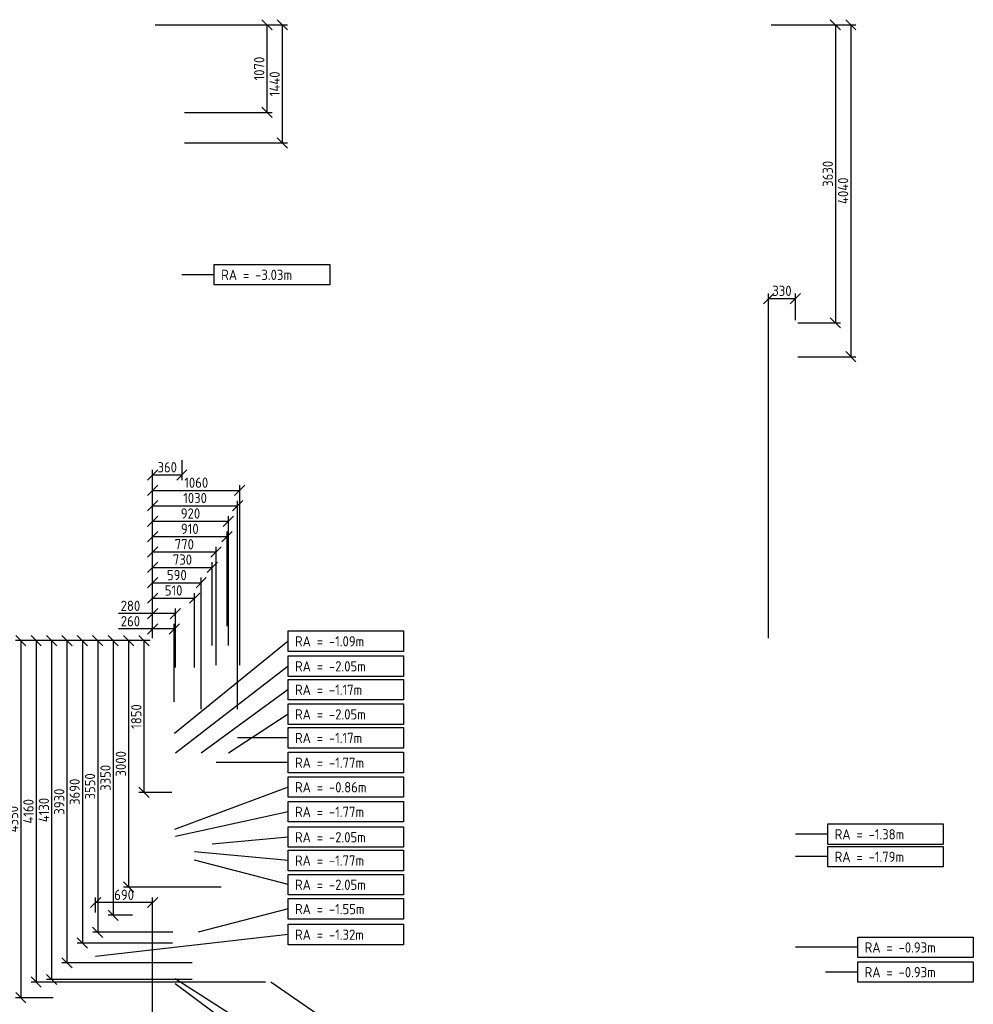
# Model space of a CAD drawing. Header units: millimetres. Extents: x -15718 to 33466, y -30964 to 22563.
# Tile 8 of 8: x 20881 to 32493, y 10570 to 22563. Entities that reach past the tile are written whole.
import ezdxf

# ---------------------------------------------------------------- set-up
doc = ezdxf.new("R2010")
doc.units = ezdxf.units.MM
doc.header["$LTSCALE"] = 250
doc.header["$MEASUREMENT"] = 0
doc.layers.get('0').update_dxf_attribs({"color": 2, "lineweight": 100})
doc.layers.add('K-DIM-025T', color=240, linetype='Continuous', lineweight=25)
doc.styles.add('Isocp', font='isocp.shx')
doc.dimstyles.new('ISO-25', dxfattribs={"dimscale": 50, "dimtxt": 2.5, "dimasz": 2.5, "dimexe": 1.25, "dimexo": 0.625, "dimtad": 1, "dimdec": 0, "dimrnd": 10, "dimtxsty": 'Isocp', "dimblk": 'OBLIQUE', "dimcen": 2.5, "dimclrd": 256, "dimclre": 256, "dimclrt": 256, "dimadec": 0, "dimazin": 0, "dimtfac": 1, "dimtdec": 0, "dimtmove": 0, "dimatfit": 3, "dimfxl": 0, "dimlwd": -1, "dimlwe": -1, "dimarcsym": 0})

# ---------------------------------------------------------------- blocks, each defined once
blk = doc.blocks.new('_Oblique')
at = {"color": 0, "linetype": 'ByBlock', "lineweight": -2}
blk.add_line((-0.5, -0.5), (0.5, 0.5), dxfattribs=at)
blk = doc.blocks.new('*D48')
at = {"layer": 'Defpoints', "color": 0}
for p in [(21805, 11810), (21805, 11655, -1316), (22500, 7500, -3300)]:
    blk.add_point(p, dxfattribs=at)
at = {"layer": 'K-DIM-025T'}
for p, q in [((21805, 11686), (21805, 11872)), ((22500, 11810), (21805, 11810)), ((22500, 7531), (22500, 11872))]:
    blk.add_line(p, q, dxfattribs=at)
at = {"layer": 'K-DIM-025T', "xscale": 125, "yscale": 125, "zscale": 125, "rotation": 180}
blk.add_blockref('_Oblique', (21805, 11810), dxfattribs=at)
at = {"layer": 'K-DIM-025T', "xscale": 125, "yscale": 125, "zscale": 125}
blk.add_blockref('_Oblique', (22500, 11810), dxfattribs=at)
at = {"layer": 'K-DIM-025T', "insert": (22153, 11903), "char_height": 125, "attachment_point": 5, "style": 'Isocp'}
blk.add_mtext('690', dxfattribs=at)
blk = doc.blocks.new('*D49')
at = {"layer": 'Defpoints', "color": 0}
for p in [(22764, 15142), (22500, 15000, -3300), (22764, 14223)]:
    blk.add_point(p, dxfattribs=at)
at = {"layer": 'K-DIM-025T'}
for p, q in [((22500, 15142), (22084, 15142)), ((22500, 15031), (22500, 15204)), ((22764, 15142), (22500, 15142)), ((22764, 14255), (22764, 15204))]:
    blk.add_line(p, q, dxfattribs=at)
at = {"layer": 'K-DIM-025T', "xscale": 125, "yscale": 125, "zscale": 125, "rotation": 180}
blk.add_blockref('_Oblique', (22500, 15142), dxfattribs=at)
at = {"layer": 'K-DIM-025T', "xscale": 125, "yscale": 125, "zscale": 125}
blk.add_blockref('_Oblique', (22764, 15142), dxfattribs=at)
at = {"layer": 'K-DIM-025T', "insert": (22230, 15236), "char_height": 125, "attachment_point": 5, "style": 'Isocp'}
blk.add_mtext('260', dxfattribs=at)
blk = doc.blocks.new('*D50')
at = {"layer": 'Defpoints', "color": 0}
for p in [(22777, 15329), (22500, 15000, -3300), (22777, 14641)]:
    blk.add_point(p, dxfattribs=at)
at = {"layer": 'K-DIM-025T'}
for p, q in [((22500, 15031), (22500, 15392)), ((22777, 14672), (22777, 15392)), ((22500, 15329), (22084, 15329)), ((22777, 15329), (22500, 15329))]:
    blk.add_line(p, q, dxfattribs=at)
at = {"layer": 'K-DIM-025T', "xscale": 125, "yscale": 125, "zscale": 125, "rotation": 180}
blk.add_blockref('_Oblique', (22500, 15329), dxfattribs=at)
at = {"layer": 'K-DIM-025T', "xscale": 125, "yscale": 125, "zscale": 125}
blk.add_blockref('_Oblique', (22777, 15329), dxfattribs=at)
at = {"layer": 'K-DIM-025T', "insert": (22230, 15423), "char_height": 125, "attachment_point": 5, "style": 'Isocp'}
blk.add_mtext('280', dxfattribs=at)
blk = doc.blocks.new('*D51')
at = {"layer": 'Defpoints', "color": 0}
for p in [(23011, 15517), (22500, 15000, -3300), (23011, 14641)]:
    blk.add_point(p, dxfattribs=at)
at = {"layer": 'K-DIM-025T'}
for p, q in [((22500, 15031), (22500, 15579)), ((22500, 15517), (23011, 15517)), ((23011, 14672), (23011, 15579))]:
    blk.add_line(p, q, dxfattribs=at)
at = {"layer": 'K-DIM-025T', "xscale": 125, "yscale": 125, "zscale": 125, "rotation": 180}
blk.add_blockref('_Oblique', (22500, 15517), dxfattribs=at)
at = {"layer": 'K-DIM-025T', "xscale": 125, "yscale": 125, "zscale": 125}
blk.add_blockref('_Oblique', (23011, 15517), dxfattribs=at)
at = {"layer": 'K-DIM-025T', "insert": (22756, 15611), "char_height": 125, "attachment_point": 5, "style": 'Isocp'}
blk.add_mtext('510', dxfattribs=at)
blk = doc.blocks.new('*D52')
at = {"layer": 'Defpoints', "color": 0}
for p in [(23091, 15704), (22500, 15000, -3300), (23091, 14132)]:
    blk.add_point(p, dxfattribs=at)
at = {"layer": 'K-DIM-025T'}
for p, q in [((22500, 15031), (22500, 15767)), ((23091, 14163), (23091, 15767)), ((22500, 15704), (23091, 15704))]:
    blk.add_line(p, q, dxfattribs=at)
at = {"layer": 'K-DIM-025T', "xscale": 125, "yscale": 125, "zscale": 125, "rotation": 180}
blk.add_blockref('_Oblique', (22500, 15704), dxfattribs=at)
at = {"layer": 'K-DIM-025T', "xscale": 125, "yscale": 125, "zscale": 125}
blk.add_blockref('_Oblique', (23091, 15704), dxfattribs=at)
at = {"layer": 'K-DIM-025T', "insert": (22795, 15798), "char_height": 125, "attachment_point": 5, "style": 'Isocp'}
blk.add_mtext('590', dxfattribs=at)
blk = doc.blocks.new('*D53')
at = {"layer": 'Defpoints', "color": 0}
for p in [(23227, 15892), (22500, 15000, -3300), (23227, 14910)]:
    blk.add_point(p, dxfattribs=at)
at = {"layer": 'K-DIM-025T'}
for p, q in [((22500, 15031), (22500, 15954)), ((23227, 14942), (23227, 15954)), ((22500, 15892), (23227, 15892))]:
    blk.add_line(p, q, dxfattribs=at)
at = {"layer": 'K-DIM-025T', "xscale": 125, "yscale": 125, "zscale": 125, "rotation": 180}
blk.add_blockref('_Oblique', (22500, 15892), dxfattribs=at)
at = {"layer": 'K-DIM-025T', "xscale": 125, "yscale": 125, "zscale": 125}
blk.add_blockref('_Oblique', (23227, 15892), dxfattribs=at)
at = {"layer": 'K-DIM-025T', "insert": (22863, 15986), "char_height": 125, "attachment_point": 5, "style": 'Isocp'}
blk.add_mtext('730', dxfattribs=at)
blk = doc.blocks.new('*D54')
at = {"layer": 'Defpoints', "color": 0}
for p in [(23273, 16079), (22500, 15000, -3300), (23273, 14668)]:
    blk.add_point(p, dxfattribs=at)
at = {"layer": 'K-DIM-025T'}
for p, q in [((22500, 15031), (22500, 16142)), ((22500, 16079), (23273, 16079)), ((23273, 14699), (23273, 16142))]:
    blk.add_line(p, q, dxfattribs=at)
at = {"layer": 'K-DIM-025T', "xscale": 125, "yscale": 125, "zscale": 125, "rotation": 180}
blk.add_blockref('_Oblique', (22500, 16079), dxfattribs=at)
at = {"layer": 'K-DIM-025T', "xscale": 125, "yscale": 125, "zscale": 125}
blk.add_blockref('_Oblique', (23273, 16079), dxfattribs=at)
at = {"layer": 'K-DIM-025T', "insert": (22886, 16173), "char_height": 125, "attachment_point": 5, "style": 'Isocp'}
blk.add_mtext('770', dxfattribs=at)
blk = doc.blocks.new('*D55')
at = {"layer": 'Defpoints', "color": 0}
for p in [(23423, 16454), (22500, 15000, -3300), (23423, 14910)]:
    blk.add_point(p, dxfattribs=at)
at = {"layer": 'K-DIM-025T'}
for p, q in [((22500, 15031), (22500, 16517)), ((22500, 16454), (23423, 16454)), ((23423, 14942), (23423, 16517))]:
    blk.add_line(p, q, dxfattribs=at)
at = {"layer": 'K-DIM-025T', "xscale": 125, "yscale": 125, "zscale": 125, "rotation": 180}
blk.add_blockref('_Oblique', (22500, 16454), dxfattribs=at)
at = {"layer": 'K-DIM-025T', "xscale": 125, "yscale": 125, "zscale": 125}
blk.add_blockref('_Oblique', (23423, 16454), dxfattribs=at)
at = {"layer": 'K-DIM-025T', "insert": (22961, 16548), "char_height": 125, "attachment_point": 5, "style": 'Isocp'}
blk.add_mtext('920', dxfattribs=at)
blk = doc.blocks.new('*D56')
at = {"layer": 'Defpoints', "color": 0}
for p in [(23535, 16642), (22500, 15000, -3300), (23535, 14132)]:
    blk.add_point(p, dxfattribs=at)
at = {"layer": 'K-DIM-025T'}
for p, q in [((22500, 15031), (22500, 16704)), ((23535, 14163), (23535, 16704)), ((22500, 16642), (23535, 16642))]:
    blk.add_line(p, q, dxfattribs=at)
at = {"layer": 'K-DIM-025T', "xscale": 125, "yscale": 125, "zscale": 125, "rotation": 180}
blk.add_blockref('_Oblique', (22500, 16642), dxfattribs=at)
at = {"layer": 'K-DIM-025T', "xscale": 125, "yscale": 125, "zscale": 125}
blk.add_blockref('_Oblique', (23535, 16642), dxfattribs=at)
at = {"layer": 'K-DIM-025T', "insert": (23017, 16736), "char_height": 125, "attachment_point": 5, "style": 'Isocp'}
blk.add_mtext('1030', dxfattribs=at)
blk = doc.blocks.new('*D57')
at = {"layer": 'Defpoints', "color": 0}
for p in [(23561, 16829), (22500, 15000, -3300), (23561, 14668)]:
    blk.add_point(p, dxfattribs=at)
at = {"layer": 'K-DIM-025T'}
for p, q in [((22500, 15031), (22500, 16892)), ((22500, 16829), (23561, 16829)), ((23561, 14699), (23561, 16892))]:
    blk.add_line(p, q, dxfattribs=at)
at = {"layer": 'K-DIM-025T', "xscale": 125, "yscale": 125, "zscale": 125, "rotation": 180}
blk.add_blockref('_Oblique', (22500, 16829), dxfattribs=at)
at = {"layer": 'K-DIM-025T', "xscale": 125, "yscale": 125, "zscale": 125}
blk.add_blockref('_Oblique', (23561, 16829), dxfattribs=at)
at = {"layer": 'K-DIM-025T', "insert": (23031, 16923), "char_height": 125, "attachment_point": 5, "style": 'Isocp'}
blk.add_mtext('1060', dxfattribs=at)
blk = doc.blocks.new('*D58')
at = {"layer": 'Defpoints', "color": 0}
for p in [(23406, 16267), (23406, 15143, -3026), (22500, 15000, -3300)]:
    blk.add_point(p, dxfattribs=at)
at = {"layer": 'K-DIM-025T'}
for p, q in [((22500, 15031), (22500, 16329)), ((23406, 15174), (23406, 16329)), ((22500, 16267), (23406, 16267))]:
    blk.add_line(p, q, dxfattribs=at)
at = {"layer": 'K-DIM-025T', "xscale": 125, "yscale": 125, "zscale": 125, "rotation": 180}
blk.add_blockref('_Oblique', (22500, 16267), dxfattribs=at)
at = {"layer": 'K-DIM-025T', "xscale": 125, "yscale": 125, "zscale": 125}
blk.add_blockref('_Oblique', (23406, 16267), dxfattribs=at)
at = {"layer": 'K-DIM-025T', "insert": (22953, 16361), "char_height": 125, "attachment_point": 5, "style": 'Isocp'}
blk.add_mtext('910', dxfattribs=at)
blk = doc.blocks.new('*D59')
at = {"layer": 'Defpoints', "color": 0}
for p in [(22856, 17229, -3026), (22856, 17017), (22500, 15000, -3300)]:
    blk.add_point(p, dxfattribs=at)
at = {"layer": 'K-DIM-025T'}
for p, q in [((22856, 17198), (22856, 16954)), ((22500, 15031), (22500, 17079)), ((22500, 17017), (22856, 17017))]:
    blk.add_line(p, q, dxfattribs=at)
at = {"layer": 'K-DIM-025T', "xscale": 125, "yscale": 125, "zscale": 125, "rotation": 180}
blk.add_blockref('_Oblique', (22500, 17017), dxfattribs=at)
at = {"layer": 'K-DIM-025T', "xscale": 125, "yscale": 125, "zscale": 125}
blk.add_blockref('_Oblique', (22856, 17017), dxfattribs=at)
at = {"layer": 'K-DIM-025T', "insert": (22678, 17111), "char_height": 125, "attachment_point": 5, "style": 'Isocp'}
blk.add_mtext('360', dxfattribs=at)
blk = doc.blocks.new('*D60')
at = {"layer": 'Defpoints', "color": 0}
for p in [(22500, 15000, -3300), (22395, 13151), (22764, 13151, -1094)]:
    blk.add_point(p, dxfattribs=at)
at = {"layer": 'K-DIM-025T'}
for p, q in [((22469, 15000), (22332, 15000)), ((22395, 15000), (22395, 13151)), ((22733, 13151), (22332, 13151))]:
    blk.add_line(p, q, dxfattribs=at)
at = {"layer": 'K-DIM-025T', "xscale": 125, "yscale": 125, "zscale": 125}
for p, rotation in [((22395, 15000), 90), ((22395, 13151), 270)]:
    blk.add_blockref('_Oblique', p, dxfattribs=dict(at, rotation=rotation))
at = {"layer": 'K-DIM-025T', "insert": (22301, 14075), "char_height": 125, "attachment_point": 5, "rotation": 90, "style": 'Isocp'}
blk.add_mtext('1850', dxfattribs=at)
blk = doc.blocks.new('*D61')
at = {"layer": 'Defpoints', "color": 0}
for p in [(22500, 15000, -3300), (22207, 11997), (23365, 11997, -1558)]:
    blk.add_point(p, dxfattribs=at)
at = {"layer": 'K-DIM-025T'}
for p, q in [((22469, 15000), (22145, 15000)), ((22207, 15000), (22207, 11997)), ((23334, 11997), (22145, 11997))]:
    blk.add_line(p, q, dxfattribs=at)
at = {"layer": 'K-DIM-025T', "xscale": 125, "yscale": 125, "zscale": 125}
for p, rotation in [((22207, 15000), 90), ((22207, 11997), 270)]:
    blk.add_blockref('_Oblique', p, dxfattribs=dict(at, rotation=rotation))
at = {"layer": 'K-DIM-025T', "insert": (22113, 13499), "char_height": 125, "attachment_point": 5, "rotation": 90, "style": 'Isocp'}
blk.add_mtext('3000', dxfattribs=at)
blk = doc.blocks.new('*D62')
at = {"layer": 'Defpoints', "color": 0}
for p in [(22500, 15000, -3300), (22020, 11655), (22285, 11655, -1316)]:
    blk.add_point(p, dxfattribs=at)
at = {"layer": 'K-DIM-025T'}
for p, q in [((22469, 15000), (21957, 15000)), ((22020, 15000), (22020, 11655)), ((22253, 11655), (21957, 11655))]:
    blk.add_line(p, q, dxfattribs=at)
at = {"layer": 'K-DIM-025T', "xscale": 125, "yscale": 125, "zscale": 125}
for p, rotation in [((22020, 15000), 90), ((22020, 11655), 270)]:
    blk.add_blockref('_Oblique', p, dxfattribs=dict(at, rotation=rotation))
at = {"layer": 'K-DIM-025T', "insert": (21926, 13328), "char_height": 125, "attachment_point": 5, "rotation": 90, "style": 'Isocp'}
blk.add_mtext('3350', dxfattribs=at)
blk = doc.blocks.new('*D63')
at = {"layer": 'Defpoints', "color": 0}
for p in [(22500, 15000, -3300), (21832, 11447), (22777, 11447, -1768)]:
    blk.add_point(p, dxfattribs=at)
at = {"layer": 'K-DIM-025T'}
for p, q in [((22469, 15000), (21770, 15000)), ((21832, 15000), (21832, 11447)), ((22746, 11447), (21770, 11447))]:
    blk.add_line(p, q, dxfattribs=at)
at = {"layer": 'K-DIM-025T', "xscale": 125, "yscale": 125, "zscale": 125}
for p, rotation in [((21832, 15000), 90), ((21832, 11447), 270)]:
    blk.add_blockref('_Oblique', p, dxfattribs=dict(at, rotation=rotation))
at = {"layer": 'K-DIM-025T', "insert": (21738, 13224), "char_height": 125, "attachment_point": 5, "rotation": 90, "style": 'Isocp'}
blk.add_mtext('3550', dxfattribs=at)
blk = doc.blocks.new('*D64')
at = {"layer": 'Defpoints', "color": 0}
for p in [(22500, 15000, -3300), (21645, 11315), (22774, 11315, -2726)]:
    blk.add_point(p, dxfattribs=at)
at = {"layer": 'K-DIM-025T'}
for p, q in [((22469, 15000), (21582, 15000)), ((21645, 15000), (21645, 11315)), ((22743, 11315), (21582, 11315))]:
    blk.add_line(p, q, dxfattribs=at)
at = {"layer": 'K-DIM-025T', "xscale": 125, "yscale": 125, "zscale": 125}
for p, rotation in [((21645, 15000), 90), ((21645, 11315), 270)]:
    blk.add_blockref('_Oblique', p, dxfattribs=dict(at, rotation=rotation))
at = {"layer": 'K-DIM-025T', "insert": (21551, 13158), "char_height": 125, "attachment_point": 5, "rotation": 90, "style": 'Isocp'}
blk.add_mtext('3690', dxfattribs=at)
blk = doc.blocks.new('*D65')
at = {"layer": 'Defpoints', "color": 0}
for p in [(22500, 15000, -3300), (21457, 11075), (23011, 11075, -1768)]:
    blk.add_point(p, dxfattribs=at)
at = {"layer": 'K-DIM-025T'}
for p, q in [((22469, 15000), (21395, 15000)), ((21457, 15000), (21457, 11075)), ((22980, 11075), (21395, 11075))]:
    blk.add_line(p, q, dxfattribs=at)
at = {"layer": 'K-DIM-025T', "xscale": 125, "yscale": 125, "zscale": 125}
for p, rotation in [((21457, 15000), 90), ((21457, 11075), 270)]:
    blk.add_blockref('_Oblique', p, dxfattribs=dict(at, rotation=rotation))
at = {"layer": 'K-DIM-025T', "insert": (21363, 13038), "char_height": 125, "attachment_point": 5, "rotation": 90, "style": 'Isocp'}
blk.add_mtext('3930', dxfattribs=at)
blk = doc.blocks.new('*D66')
at = {"layer": 'Defpoints', "color": 0}
for p in [(22500, 15000, -3300), (21270, 10872), (23011, 10872, -2049)]:
    blk.add_point(p, dxfattribs=at)
at = {"layer": 'K-DIM-025T'}
for p, q in [((22469, 15000), (21207, 15000)), ((21270, 15000), (21270, 10872)), ((22980, 10872), (21207, 10872))]:
    blk.add_line(p, q, dxfattribs=at)
at = {"layer": 'K-DIM-025T', "xscale": 125, "yscale": 125, "zscale": 125}
for p, rotation in [((21270, 15000), 90), ((21270, 10872), 270)]:
    blk.add_blockref('_Oblique', p, dxfattribs=dict(at, rotation=rotation))
at = {"layer": 'K-DIM-025T', "insert": (21176, 12936), "char_height": 125, "attachment_point": 5, "rotation": 90, "style": 'Isocp'}
blk.add_mtext('4130', dxfattribs=at)
blk = doc.blocks.new('*D67')
at = {"layer": 'Defpoints', "color": 0}
for p in [(22500, 15000, -3300), (21082, 10840), (23905, 10840, -905)]:
    blk.add_point(p, dxfattribs=at)
at = {"layer": 'K-DIM-025T'}
for p, q in [((22469, 15000), (21020, 15000)), ((21082, 15000), (21082, 10840)), ((23874, 10840), (21020, 10840))]:
    blk.add_line(p, q, dxfattribs=at)
at = {"layer": 'K-DIM-025T', "xscale": 125, "yscale": 125, "zscale": 125}
for p, rotation in [((21082, 15000), 90), ((21082, 10840), 270)]:
    blk.add_blockref('_Oblique', p, dxfattribs=dict(at, rotation=rotation))
at = {"layer": 'K-DIM-025T', "insert": (20988, 12920), "char_height": 125, "attachment_point": 5, "rotation": 90, "style": 'Isocp'}
blk.add_mtext('4160', dxfattribs=at)
blk = doc.blocks.new('*D68')
at = {"layer": 'Defpoints', "color": 0}
for p in [(22500, 15000, -3300), (20895, 10650), (21318, 10650, -579)]:
    blk.add_point(p, dxfattribs=at)
at = {"layer": 'K-DIM-025T'}
for p, q in [((22469, 15000), (20832, 15000)), ((20895, 15000), (20895, 10650)), ((21287, 10650), (20832, 10650))]:
    blk.add_line(p, q, dxfattribs=at)
at = {"layer": 'K-DIM-025T', "xscale": 125, "yscale": 125, "zscale": 125}
for p, rotation in [((20895, 15000), 90), ((20895, 10650), 270)]:
    blk.add_blockref('_Oblique', p, dxfattribs=dict(at, rotation=rotation))
at = {"layer": 'K-DIM-025T', "insert": (20801, 12825), "char_height": 125, "attachment_point": 5, "rotation": 90, "style": 'Isocp'}
blk.add_mtext('4350', dxfattribs=at)
blk = doc.blocks.new('*D76')
at = {"layer": 'Defpoints', "color": 0}
for p in [(22500, 22500, -3300), (22856, 21434, -2903), (23892, 21434)]:
    blk.add_point(p, dxfattribs=at)
at = {"layer": 'K-DIM-025T'}
for p, q in [((22531, 22500), (23954, 22500)), ((23892, 22500), (23892, 21434)), ((22888, 21434), (23954, 21434))]:
    blk.add_line(p, q, dxfattribs=at)
at = {"layer": 'K-DIM-025T', "xscale": 125, "yscale": 125, "zscale": 125}
for p, rotation in [((23892, 22500), 90), ((23892, 21434), 270)]:
    blk.add_blockref('_Oblique', p, dxfattribs=dict(at, rotation=rotation))
at = {"layer": 'K-DIM-025T', "insert": (23798, 21967), "char_height": 125, "attachment_point": 5, "rotation": 90, "style": 'Isocp'}
blk.add_mtext('1070', dxfattribs=at)
blk = doc.blocks.new('*D77')
at = {"layer": 'Defpoints', "color": 0}
for p in [(22500, 22500, -3300), (22856, 21061, -1036), (24079, 21061)]:
    blk.add_point(p, dxfattribs=at)
at = {"layer": 'K-DIM-025T'}
for p, q in [((22531, 22500), (24142, 22500)), ((24079, 22500), (24079, 21061)), ((22888, 21061), (24142, 21061))]:
    blk.add_line(p, q, dxfattribs=at)
at = {"layer": 'K-DIM-025T', "xscale": 125, "yscale": 125, "zscale": 125}
for p, rotation in [((24079, 22500), 90), ((24079, 21061), 270)]:
    blk.add_blockref('_Oblique', p, dxfattribs=dict(at, rotation=rotation))
at = {"layer": 'K-DIM-025T', "insert": (23986, 21781), "char_height": 125, "attachment_point": 5, "rotation": 90, "style": 'Isocp'}
blk.add_mtext('1440', dxfattribs=at)
blk = doc.blocks.new('*D92')
at = {"layer": 'Defpoints', "color": 0}
for p in [(30000, 22500, -3300), (30327, 18870), (30814, 18870)]:
    blk.add_point(p, dxfattribs=at)
at = {"layer": 'K-DIM-025T'}
for p, q in [((30031, 22500), (30877, 22500)), ((30814, 22500), (30814, 18870)), ((30358, 18870), (30877, 18870))]:
    blk.add_line(p, q, dxfattribs=at)
at = {"layer": 'K-DIM-025T', "xscale": 125, "yscale": 125, "zscale": 125}
for p, rotation in [((30814, 22500), 90), ((30814, 18870), 270)]:
    blk.add_blockref('_Oblique', p, dxfattribs=dict(at, rotation=rotation))
at = {"layer": 'K-DIM-025T', "insert": (30721, 20685), "char_height": 125, "attachment_point": 5, "rotation": 90, "style": 'Isocp'}
blk.add_mtext('3630', dxfattribs=at)
blk = doc.blocks.new('*D93')
at = {"layer": 'Defpoints', "color": 0}
for p in [(30000, 22500, -3300), (30327, 18457), (31002, 18457)]:
    blk.add_point(p, dxfattribs=at)
at = {"layer": 'K-DIM-025T'}
for p, q in [((30031, 22500), (31064, 22500)), ((31002, 22500), (31002, 18457)), ((30358, 18457), (31064, 18457))]:
    blk.add_line(p, q, dxfattribs=at)
at = {"layer": 'K-DIM-025T', "xscale": 125, "yscale": 125, "zscale": 125}
for p, rotation in [((31002, 22500), 90), ((31002, 18457), 270)]:
    blk.add_blockref('_Oblique', p, dxfattribs=dict(at, rotation=rotation))
at = {"layer": 'K-DIM-025T', "insert": (30908, 20479), "char_height": 125, "attachment_point": 5, "rotation": 90, "style": 'Isocp'}
blk.add_mtext('4040', dxfattribs=at)
blk = doc.blocks.new('*D94')
at = {"layer": 'Defpoints', "color": 0}
for p in [(30327, 19166), (30327, 18870), (30000, 15000, -3300)]:
    blk.add_point(p, dxfattribs=at)
at = {"layer": 'K-DIM-025T'}
for p, q in [((30000, 15031), (30000, 19229)), ((30327, 18902), (30327, 19229)), ((30000, 19166), (30327, 19166))]:
    blk.add_line(p, q, dxfattribs=at)
at = {"layer": 'K-DIM-025T', "xscale": 125, "yscale": 125, "zscale": 125, "rotation": 180}
blk.add_blockref('_Oblique', (30000, 19166), dxfattribs=at)
at = {"layer": 'K-DIM-025T', "xscale": 125, "yscale": 125, "zscale": 125}
blk.add_blockref('_Oblique', (30327, 19166), dxfattribs=at)
at = {"layer": 'K-DIM-025T', "insert": (30163, 19260), "char_height": 125, "attachment_point": 5, "style": 'Isocp'}
blk.add_mtext('330', dxfattribs=at)

msp = doc.modelspace()

# ---------------------------------------------------------------- linework, layer by layer
at = {"layer": 'K-DIM-025T'}
for p, q in [((23251.3, 19456.6, -3025.7), (22856.5, 19456.6, -3025.7)), ((24150, 14993.1, -1093.5), (22764.5, 13869.7, -1093.5)), ((24150, 14688.4, -2049.1), (22777.2, 13630, -2049.1)), ((24150, 14402.4, -1172), (23090.9, 13630, -1172)), ((24150, 14103.3, -2049.1), (23422.8, 13630, -2049.1)), ((24150, 13815.9, -1172), (23534.8, 13815.9, -1172)), ((24150, 13514.4, -1768), (23272.8, 13514.4, -1768)), ((24150, 13215.9, -864.5), (22764.5, 12699.5, -864.5)), ((24150, 12915.9, -1768), (22777.2, 12614.5, -1768)), ((24150, 12606.4, -2049.1), (23226.7, 12520, -2049.1)), ((30721.3, 12642.4, -1375), (30326.5, 12642.4, -1375)), ((24150, 12322.1, -1768), (23011.5, 12428.5, -1768)), ((30721.3, 12368, -1787), (30326.5, 12368, -1787)), ((24150, 12027.8, -2049.1), (23011.5, 12327, -2049.1)), ((24150, 11731.9, -1554.4), (23053.7, 11447, -1554.4)), ((24150, 11419.6, -1316), (21805, 11152.4, -1316)), ((31086.3, 11264.3, -930), (30326.5, 11264.3, -930)), ((31086.3, 10963.2, -930), (30691.5, 10963.2, -930)), ((25300, 9266.4, -2555.5), (22774.5, 10881, -2555.5)), ((25300, 8943.9, -2725.5), (22774.5, 10819.5, -2725.5)), ((25300, 9903.5, -3025.8), (23939.5, 10840, -3025.8))]:
    msp.add_line(p, q, dxfattribs=at)
for points, elevation in [([(23251.3, 19331.9), (23251.3, 19581.3), (24658.1, 19581.3), (24658.1, 19331.9)], -3025.7), ([(24150, 14868.4), (24150, 15117.8), (25556.7, 15117.8), (25556.7, 14868.4)], -1093.5), ([(24150, 14563.7), (24150, 14813.1), (25556.7, 14813.1), (25556.7, 14563.7)], -2049.1), ([(24150, 14277.7), (24150, 14527), (25556.7, 14527), (25556.7, 14277.7)], -1172), ([(24150, 13978.6), (24150, 14227.9), (25556.7, 14227.9), (25556.7, 13978.6)], -2049.1), ([(24150, 13691.2), (24150, 13940.6), (25556.7, 13940.6), (25556.7, 13691.2)], -1172), ([(24150, 13389.7), (24150, 13639.1), (25556.7, 13639.1), (25556.7, 13389.7)], -1768), ([(24150, 13091.3), (24150, 13340.6), (25556.7, 13340.6), (25556.7, 13091.3)], -864.5), ([(24150, 12791.2), (24150, 13040.6), (25556.7, 13040.6), (25556.7, 12791.2)], -1768), ([(24150, 12481.7), (24150, 12731.1), (25556.7, 12731.1), (25556.7, 12481.7)], -2049.1), ([(30721.3, 12517.7), (30721.3, 12767), (32128.1, 12767), (32128.1, 12517.7)], -1375), ([(30721.3, 12243.3), (30721.3, 12492.7), (32128.1, 12492.7), (32128.1, 12243.3)], -1787), ([(24150, 12197.4), (24150, 12446.8), (25556.7, 12446.8), (25556.7, 12197.4)], -1768), ([(24150, 11903.1), (24150, 12152.5), (25556.7, 12152.5), (25556.7, 11903.1)], -2049.1), ([(24150, 11607.2), (24150, 11856.5), (25556.7, 11856.5), (25556.7, 11607.2)], -1554.4), ([(24150, 11294.9), (24150, 11544.3), (25556.7, 11544.3), (25556.7, 11294.9)], -1316), ([(31086.3, 11139.6), (31086.3, 11388.9), (32493.1, 11388.9), (32493.1, 11139.6)], -930), ([(31086.3, 10838.5), (31086.3, 11087.9), (32493.1, 11087.9), (32493.1, 10838.5)], -930)]:
    msp.add_lwpolyline(points, close=True, dxfattribs=dict(at, elevation=elevation))

# ---------------------------------------------------------------- texts
at = {"layer": 'K-DIM-025T', "style": 'Isocp'}
for s, p in [('RA = -3.03m ', (23335, 19392.1, -3025.7)), ('RA = -1.09m ', (24233.6, 14928.6, -1093.5)), ('RA = -2.05m ', (24233.6, 14623.9, -2049.1)), ('RA = -1.17m ', (24233.6, 14337.9, -1172)), ('RA = -2.05m ', (24233.6, 14038.8, -2049.1)), ('RA = -1.17m ', (24233.6, 13751.4, -1172)), ('RA = -1.77m ', (24233.6, 13449.9, -1768)), ('RA = -0.86m ', (24233.6, 13151.4, -864.5)), ('RA = -1.77m ', (24233.6, 12851.4, -1768)), ('RA = -2.05m ', (24233.6, 12541.9, -2049.1)), ('RA = -1.38m ', (30805, 12577.9, -1375)), ('RA = -1.77m ', (24233.6, 12257.6, -1768)), ('RA = -1.79m ', (30805, 12303.5, -1787)), ('RA = -2.05m ', (24233.6, 11963.3, -2049.1)), ('RA = -1.55m ', (24233.6, 11667.4, -1554.4)), ('RA = -1.32m ', (24233.6, 11355.1, -1316)), ('RA = -0.93m ', (31170, 11199.8, -930)), ('RA = -0.93m ', (31170, 10898.7, -930))]:
    msp.add_text(s, height=125, dxfattribs=at).set_placement(p)

# ---------------------------------------------------------------- dimensions: what is measured, and where the dimension line sits
at = {"layer": 'K-DIM-025T'}
for base, p1, p2, picture, middle in [((23891.974, 21434.5), (22500.0081, 22500.0121, -3300), (22856.5, 21434.5, -2902.75), '*D76', (23798.224, 21967.2561)), ((24079.474, 21061.5), (22500.0081, 22500.0121, -3300), (22856.5, 21061.5, -1035.875), '*D77', (23985.724, 21780.7561)), ((30814.3601, 18870.4997), (30000.0081, 22500.0121, -3300), (30326.5, 18870.4997), '*D92', (30720.6101, 20685.2559)), ((31001.8601, 18457.4997), (30000.0081, 22500.0121, -3300), (30326.5, 18457.4997), '*D93', (30908.1101, 20478.7559)), ((20894.5, 10649.9), (22500, 15000, -3300), (21318, 10649.9, -579.4), '*D68', (20800.8, 12824.9)), ((21082, 10840), (22500, 15000, -3300), (23905.5, 10840, -904.8), '*D67', (20988.3, 12920)), ((21269.5, 10872), (22500, 15000, -3300), (23011.5, 10872, -2049.1), '*D66', (21175.8, 12936)), ((21457, 11075), (22500, 15000, -3300), (23011.5, 11075, -1768), '*D65', (21363.3, 13037.5)), ((21644.5, 11315), (22500, 15000, -3300), (22774.5, 11315, -2725.5), '*D64', (21550.8, 13157.5)), ((21832, 11447), (22500, 15000, -3300), (22777.2, 11447, -1768), '*D63', (21738.3, 13223.5)), ((22019.5, 11655), (22500, 15000, -3300), (22284.7, 11655, -1316), '*D62', (21925.8, 13327.5)), ((22207, 11997), (22500, 15000, -3300), (23364.9, 11997, -1558.3), '*D61', (22113.3, 13498.5)), ((22394.5, 13150.7), (22500, 15000, -3300), (22764.5, 13150.7, -1093.5), '*D60', (22300.8, 14075.3))]:
    dim = msp.add_linear_dim(base=base, p1=p1, p2=p2, angle=90, dimstyle='ISO-25', dxfattribs=at)
    dim.commit()
    dim.dimension.update_dxf_attribs({"geometry": picture, "text_midpoint": middle})
for base, p1, p2, picture, middle in [((30326.5, 19166.1632), (30000.0081, 15000.004, -3300), (30326.5, 18870.4997), '*D94', (30163.2541, 19259.9132)), ((22856.5, 17016.7724), (22500.0081, 15000.004, -3300), (22856.5, 17228.7647, -3025.75), '*D59', (22678.254, 17110.5224)), ((23561.1, 16829.3), (22500, 15000, -3300), (23561.1, 14668), '*D57', (23030.5, 16923)), ((23534.8, 16641.8), (22500, 15000, -3300), (23534.8, 14132), '*D56', (23017.4, 16735.5)), ((23422.8, 16454.3), (22500, 15000, -3300), (23422.8, 14910.2), '*D55', (22961.4, 16548.1)), ((23406.5, 16266.7724), (22500.0081, 15000.004, -3300), (23406.5, 15142.8023, -3025.75), '*D58', (22953.254, 16360.5224)), ((23272.8, 16079.3), (22500, 15000, -3300), (23272.8, 14668), '*D54', (22886.4, 16173)), ((23226.7, 15891.8), (22500, 15000, -3300), (23226.7, 14910.2), '*D53', (22863.3, 15985.5)), ((23090.9, 15704.3), (22500, 15000, -3300), (23090.9, 14132), '*D52', (22795.4, 15798)), ((23011.4582, 15516.7724), (22500.0081, 15000.004, -3300), (23011.4582, 14641.05), '*D51', (22755.7331, 15610.5224)), ((21805, 11809.7), (22500, 7500, -3300), (21805, 11655, -1316), '*D48', (22152.5, 11903.5))]:
    dim = msp.add_linear_dim(base=base, p1=p1, p2=p2, dimstyle='ISO-25', dxfattribs=at)
    dim.commit()
    dim.dimension.update_dxf_attribs({"geometry": picture, "text_midpoint": middle})
for base, p1, p2, picture, middle in [((22777.2, 15329.3), (22500, 15000, -3300), (22777.2, 14641), '*D50', (22229.6, 15329.3)), ((22764.4582, 15141.7724), (22500.0081, 15000.004, -3300), (22764.4582, 14223.35), '*D49', (22229.6218, 15141.7724))]:
    dim = msp.add_linear_dim(base=base, p1=p1, p2=p2, dimstyle='ISO-25', dxfattribs=at)
    dim.commit()
    dim.dimension.update_dxf_attribs({"geometry": picture, "text_midpoint": middle, "dimtype": 128})

doc.saveas('drawing.dxf')
